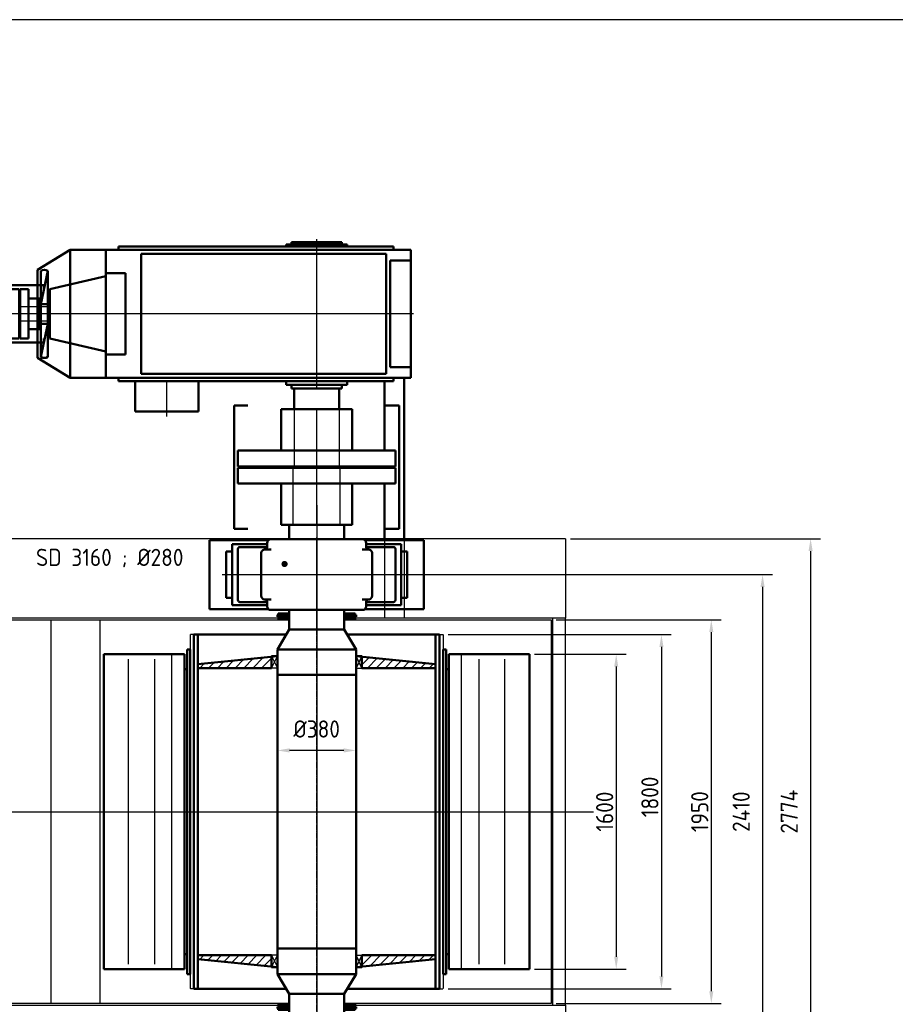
# Model space of a CAD drawing. Header units: millimetres. Extents: x -34725 to 178350, y -13707 to 126150.
# Tile 99 of 256: x -14592 to -10140, y 16021 to 21025. Entities that reach past the tile are written whole.
import ezdxf

# ---------------------------------------------------------------- set-up
doc = ezdxf.new("R2010")
doc.units = ezdxf.units.MM
for name, pattern in [('AM_ISO02W050', [7.5, 6, -1.5]), ('AM_ISO08W050', [18, 12, -1.5, 3, -1.5]), ('AM_ISO09W050', [22.5, 12, -1.5, 3, -1.5, 3, -1.5]), ('CHAIN', [0.3543, 0.2362, -0.0295, 0.0591, -0.0295])]:
    doc.linetypes.add(name, pattern=pattern)
doc.layers.get('0').update_dxf_attribs({"linetype": 'CONTINUOUS'})
doc.layers.get('Defpoints').update_dxf_attribs({"linetype": 'CONTINUOUS'})
for name, color, linetype, lineweight in [('AM_0', 7, 'CONTINUOUS', 50), ('AM_11', 3, 'AM_ISO09W050', 25), ('AM_3', 6, 'AM_ISO02W050', 25), ('AM_4', 3, 'CONTINUOUS', 25), ('AM_7', 4, 'AM_ISO08W050', 25), ('P-AM_0', 7, 'CONTINUOUS', 50), ('P-AM_3', 6, 'AM_ISO02W050', 25), ('P-AM_4', 3, 'CONTINUOUS', 25), ('P-AM_5', 3, 'CONTINUOUS', 25), ('P-AM_7', 4, 'AM_ISO08W050', 25), ('P-AM_8', 1, 'CONTINUOUS', 25)]:
    doc.layers.add(name, color=color, linetype=linetype, lineweight=lineweight)
doc.layers.add('AM_VIEWS', color=1, linetype='CONTINUOUS', lineweight=25, plot=False)
doc.styles.get("Standard").update_dxf_attribs({"font": 'isocp.shx'})
doc.dimstyles.new('AM_ISO', dxfattribs={"dimtxt": 3.5, "dimasz": 2.5, "dimexe": 2, "dimexo": 1, "dimgap": 0.6, "dimtad": 1, "dimdsep": 46, "dimtxsty": 'Standard', "dimcen": 0, "dimclrd": 256, "dimclre": 256, "dimclrt": 2, "dimadec": 0, "dimazin": 2, "dimtp": 0.1, "dimtm": 0.1, "dimtfac": 0.71, "dimtmove": 0, "dimatfit": 3, "dimfxl": 1, "dimtfill": 1, "dimtfillclr": 256, "dimlwd": -1, "dimlwe": -1, "dimarcsym": 0})
doc.dimstyles.new('AM_ISO$0', dxfattribs={"dimtxt": 3.5, "dimasz": 2.5, "dimexe": 2, "dimexo": 1, "dimgap": 0.6, "dimtad": 1, "dimdsep": 46, "dimtxsty": 'Standard', "dimcen": 0, "dimclrd": 256, "dimclre": 256, "dimclrt": 2, "dimadec": 0, "dimazin": 2, "dimtp": 0.1, "dimtm": 0.1, "dimtfac": 0.71, "dimtmove": 0, "dimatfit": 3, "dimfxl": 1, "dimtfill": 1, "dimtfillclr": 256, "dimlwd": -1, "dimlwe": -1, "dimarcsym": 0})
pattern_1 = [(45, (517.68, 0), (-22.45064, 22.45064), [])]

# ---------------------------------------------------------------- blocks, each defined once
blk = doc.blocks.new('Kopf-Drauf_klein')
for p, q in [((-2115, 983), (-2115, 1387)), ((-140, 1387), (-2115, 1387)), ((1265, 1387), (140, 1387)), ((1265, 1387), (1265, 983)), ((-2115, -983), (-2115, 983)), ((-190, 983), (-2115, 983)), ((-2050, -983), (-2050, 983)), ((-2042, -975), (-2042, 975)), ((-2042, 975), (-140, 975)), ((-1350, -975), (-1350, 975)), ((-1100, -975), (-1100, 975)), ((140, 975), (1192, 975)), ((1265, 983), (190, 983)), ((1192, 975), (1192, -975)), ((1200, -983), (1200, 983)), ((1265, -983), (1265, 983)), ((-2115, -983), (-190, -983)), ((-2115, -1387), (-2115, -983)), ((-140, -975), (-2042, -975)), ((1192, -975), (140, -975)), ((190, -983), (1265, -983)), ((1265, -983), (1265, -1387)), ((-2115, -1387), (-140, -1387)), ((140, -1387), (1265, -1387))]:
    blk.add_line(p, q)
at = {"layer": 'AM_7'}
for p, q in [((0, 1558.1), (0, -1560.7)), ((-2232.5, 0), (1407.7, 0))]:
    blk.add_line(p, q, dxfattribs=at)
blk = doc.blocks.new('BUCKETDRUM_DTV_1600_400_1250')
at = {"layer": 'AM_0'}
for p, q in [((-625, 900), (-605, 900)), ((605, 900), (625, 900)), ((-625, -900), (-605, -900))]:
    blk.add_line(p, q, dxfattribs=at)
at = {"layer": 'AM_11'}
for p, q in [((-644, 900), (-644, -900)), ((-625, 900), (-644, 900)), ((625, 900), (644, 900)), ((644, 900), (644, -900)), ((-625, -900), (-644, -900)), ((625, -900), (644, -900))]:
    blk.add_line(p, q, dxfattribs=at)
at = {"layer": 'P-AM_0'}
for p, q in [((-625, -900), (-625, 900)), ((-605, -900), (-605, 900)), ((605, -900), (605, 900)), ((625, -900), (625, 900)), ((-658, 825), (-644, 825)), ((-658, 825), (-658, -825)), ((-644, 825), (-644, -825)), ((658, 825), (644, 825)), ((644, 825), (644, -825)), ((658, 825), (658, -825)), ((-672, 800), (-1082, 800)), ((-1082, -800), (-1082, 800)), ((-672, -800), (-672, 800)), ((672, 800), (1082, 800)), ((672, -800), (672, 800)), ((1082, -800), (1082, 800)), ((-658, 725), (-672, 725)), ((-672, 725), (-672, -725)), ((658, 725), (672, 725)), ((672, 725), (672, -725)), ((-672, -725), (-658, -725)), ((672, -725), (658, -725)), ((-1082, -800), (-672, -800)), ((1082, -800), (672, -800)), ((-658, -825), (-644, -825)), ((658, -825), (644, -825)), ((605, -900), (625, -900))]:
    blk.add_line(p, q, dxfattribs=at)
at = {"layer": 'P-AM_4'}
for p, q in [((-957.5, -775), (-957.5, 775)), ((-825.1, 775), (-825.1, -775)), ((-736.8, -800), (-736.8, 800)), ((736.8, -800), (736.8, 800)), ((825.1, 775), (825.1, -775)), ((957.5, -775), (957.5, 775))]:
    blk.add_line(p, q, dxfattribs=at)
blk = doc.blocks.new('*D192')
at = {"layer": 'Defpoints', "color": 0, "transparency": 16777216}
for p in [(-12000.3, 17800), (-12000.3, 16200), (-11559.3, 16200)]:
    blk.add_point(p, dxfattribs=at)
at = {"layer": 'P-AM_5', "transparency": 16777216}
for p, q in [((-11975.3, 17800), (-11509.3, 17800)), ((-11559.3, 17737.5), (-11559.3, 16262.5)), ((-11975.3, 16200), (-11509.3, 16200))]:
    blk.add_line(p, q, dxfattribs=at)
for points in [[(-11569.7, 17737.5), (-11548.9, 17737.5), (-11559.3, 17800)], [(-11569.7, 16262.5), (-11548.9, 16262.5), (-11559.3, 16200)]]:
    blk.add_solid(points, dxfattribs=at)
at = {"layer": 'P-AM_5', "color": 2, "transparency": 16777216, "insert": (-11618.1, 17000), "char_height": 87.5, "attachment_point": 5, "rotation": 90, "bg_fill": 3, "box_fill_scale": 1.1, "bg_fill_color": 256, "bg_fill_true_color": 13158600, "bg_fill_transparency": 0}
blk.add_mtext('1600', dxfattribs=at)
blk = doc.blocks.new('*D193')
at = {"layer": 'Defpoints', "color": 0, "transparency": 16777216}
for p in [(-12438.3, 17900), (-12438.3, 16100), (-11329.3, 16100)]:
    blk.add_point(p, dxfattribs=at)
at = {"layer": 'P-AM_5', "transparency": 16777216}
for p, q in [((-12413.3, 17900), (-11279.3, 17900)), ((-11329.3, 17837.5), (-11329.3, 16162.5)), ((-12413.3, 16100), (-11279.3, 16100))]:
    blk.add_line(p, q, dxfattribs=at)
for points in [[(-11339.7, 17837.5), (-11318.9, 17837.5), (-11329.3, 17900)], [(-11339.7, 16162.5), (-11318.9, 16162.5), (-11329.3, 16100)]]:
    blk.add_solid(points, dxfattribs=at)
at = {"layer": 'P-AM_5', "color": 2, "transparency": 16777216, "insert": (-11388.1, 17075), "char_height": 87.5, "attachment_point": 5, "rotation": 90, "bg_fill": 3, "box_fill_scale": 1.1, "bg_fill_color": 256, "bg_fill_true_color": 13158600, "bg_fill_transparency": 0}
blk.add_mtext('1800', dxfattribs=at)
blk = doc.blocks.new('*D194')
at = {"layer": 'Defpoints', "color": 0, "transparency": 16777216}
for p in [(-13282.3, 17695), (-12882.3, 17695), (-13282.3, 17311.3)]:
    blk.add_point(p, dxfattribs=at)
at = {"layer": 'P-AM_5', "transparency": 16777216}
for p, q in [((-13282.3, 17670), (-13282.3, 17261.3)), ((-12882.3, 17670), (-12882.3, 17261.3)), ((-12944.8, 17311.3), (-13219.8, 17311.3))]:
    blk.add_line(p, q, dxfattribs=at)
for points in [[(-13219.8, 17321.8), (-13219.8, 17300.9), (-13282.3, 17311.3)], [(-12944.8, 17321.8), (-12944.8, 17300.9), (-12882.3, 17311.3)]]:
    blk.add_solid(points, dxfattribs=at)
at = {"layer": 'P-AM_5', "color": 2, "transparency": 16777216, "insert": (-13082.3, 17420.1), "char_height": 87.5, "attachment_point": 5, "bg_fill": 3, "box_fill_scale": 1.1, "bg_fill_color": 256, "bg_fill_true_color": 13158600, "bg_fill_transparency": 0}
blk.add_mtext('%%C380', dxfattribs=at)
blk = doc.blocks.new('HEADCASING_DTV_1900x2400')
at = {"layer": 'P-AM_7', "linetype": 'CHAIN', "ltscale": 18.346035}
blk.add_line((0, -1136.4), (0, 1174), dxfattribs=at)
at = {"layer": 'P-AM_7'}
blk.add_line((-2278.2, 0), (1356.2, 0), dxfattribs=at)
blk = doc.blocks.new('*D195')
at = {"layer": 'Defpoints', "color": 0, "transparency": 16777216}
for p in [(-11890.3, 17975), (-11890.3, 16025), (-11075.9, 16025)]:
    blk.add_point(p, dxfattribs=at)
at = {"layer": 'P-AM_5', "transparency": 16777216}
for p, q in [((-11865.3, 17975), (-11025.9, 17975)), ((-11075.9, 17912.5), (-11075.9, 16087.5)), ((-11865.3, 16025), (-11025.9, 16025))]:
    blk.add_line(p, q, dxfattribs=at)
for points in [[(-11086.3, 17912.5), (-11065.5, 17912.5), (-11075.9, 17975)], [(-11086.3, 16087.5), (-11065.5, 16087.5), (-11075.9, 16025)]]:
    blk.add_solid(points, dxfattribs=at)
at = {"layer": 'P-AM_5', "color": 2, "transparency": 16777216, "insert": (-11134.6, 17000), "char_height": 87.5, "attachment_point": 5, "rotation": 90, "bg_fill": 3, "box_fill_scale": 1.1, "bg_fill_color": 256, "bg_fill_true_color": 13158600, "bg_fill_transparency": 0}
blk.add_mtext('1950', dxfattribs=at)
blk = doc.blocks.new('BEARINGCONSOLE_DTV_SD3152')
at = {"layer": 'AM_0'}
for p, q in [((-545, 60), (-245.5, 60)), ((245.5, 60), (545, 60))]:
    blk.add_line(p, q, dxfattribs=at)
at = {"layer": 'P-AM_0'}
for p, q in [((-545, 60), (-545, 410)), ((-545, 410), (-244.9, 410)), ((244.9, 410), (545, 410)), ((545, 60), (545, 410))]:
    blk.add_line(p, q, dxfattribs=at)
blk = doc.blocks.new('BEARING_DTV_SD3152_DS')
at = {"layer": 'P-AM_0'}
for p, q in [((232, 415), (-232, 415)), ((-460, 352.5), (-460, 117.5)), ((-430, 352.5), (-460, 352.5)), ((-430, 390), (-430, 80)), ((-252, 390), (-430, 390)), ((-400, 365), (-400, 105)), ((-390, 375), (-252, 375)), ((-262, 362.5), (-232, 362.5)), ((-252, 372.5), (-252, 395)), ((262, 362.5), (232, 362.5)), ((252, 372.5), (252, 395)), ((252, 390), (430, 390)), ((390, 375), (252, 375)), ((400, 365), (400, 105)), ((430, 390), (430, 80)), ((430, 352.5), (460, 352.5)), ((460, 352.5), (460, 117.5)), ((-282, 127.5), (-282, 342.5)), ((282, 127.5), (282, 342.5)), ((-460, 117.5), (-430, 117.5)), ((-262, 107.5), (-232, 107.5)), ((262, 107.5), (232, 107.5)), ((460, 117.5), (430, 117.5)), ((-430, 80), (-252, 80)), ((-390, 95), (-252, 95)), ((-252, 75), (-252, 97.5)), ((-232, 55), (232, 55)), ((-140, 55), (-140, -28)), ((140, 55), (140, -28)), ((252, 75), (252, 97.5)), ((390.1, 95), (252, 95)), ((430, 80), (252, 80)), ((-140, 31), (-200, 31)), ((-200, 31), (-200, 21)), ((-140, 21), (-200, 21)), ((-140, 13), (-200, 13)), ((-145, 37), (-195, 37)), ((-195, 37), (-195, 31)), ((-170, 13), (-170, 21)), ((-145, 37), (-145, 31)), ((140, 31), (200, 31)), ((140, 21), (200, 21)), ((140, 13), (200, 13)), ((145, 37), (195, 37)), ((145, 37), (145, 31)), ((170, 13), (170, 21)), ((195, 37), (195, 31)), ((200, 31), (200, 21))]:
    blk.add_line(p, q, dxfattribs=at)
for centre, radius, start, end in [((-231.4, 394.4), 20.6, 91.5772, 178.4094), ((231.4, 394.4), 20.6, 1.5906, 88.4228), ((-390, 365), 9.99, 89.9093, 180.0794), ((-262.1, 342.5), 20, 89.8509, 180.1089), ((-263, 373.5), 11, 275.0008, 355.0082), ((263, 373.5), 11, 184.9918, 264.9992), ((262.1, 342.5), 20, 359.8911, 90.1491), ((390, 365), 9.99, 359.9206, 90.0907), ((-389.9, 105.1), 10.1, 180.3219, 269.6915), ((-262, 127.5), 20, 180.0226, 269.983), ((-266.6, 92.9), 15.3, 17.4712, 72.5178), ((266.6, 92.9), 15.3, 107.4822, 162.5288), ((262, 127.5), 20, 270.017, 359.9774), ((389.9, 105.1), 10.1, 270.3085, 359.6781), ((-232.4, 74.6), 19.6, 178.7368, 271.2688), ((232.4, 74.6), 19.6, 268.7312, 1.2632)]:
    blk.add_arc(centre, radius, start, end, dxfattribs=at)
at = {"layer": 'P-AM_0', "color": 0}
for p in [(-460, 235), (460, 235)]:
    blk.add_point(p, dxfattribs=at)
at = {"layer": 'P-AM_7'}
for p, q in [((0, -43), (0, 424)), ((-480, 235), (480, 235))]:
    blk.add_line(p, q, dxfattribs=at)
blk = doc.blocks.new('*D196')
at = {"layer": 'P-AM_5', "color": 2, "transparency": 16777216, "insert": (-14134.6, 18289), "char_height": 87.5, "attachment_point": 5, "bg_fill": 3, "box_fill_scale": 1.1, "bg_fill_color": 256, "bg_fill_true_color": 13158600, "bg_fill_transparency": 0}
blk.add_mtext('SD 3160 ; %%c280', dxfattribs=at)
at = {"layer": 'Defpoints', "color": 0, "transparency": 16777216}
for p in [(-14254.6, 18289), (-14014.6, 18289), (-14014.6, 18289)]:
    blk.add_point(p, dxfattribs=at)
blk = doc.blocks.new('_None')
blk = doc.blocks.new('*D197')
at = {"layer": 'Defpoints', "color": 0, "transparency": 16777216}
for p in [(-13082.3, 18205), (-13082.3, 15795), (-10815.3, 15795)]:
    blk.add_point(p, dxfattribs=at)
at = {"layer": 'P-AM_5', "transparency": 16777216}
for p, q in [((-13057.3, 18205), (-10765.3, 18205)), ((-10815.3, 18142.5), (-10815.3, 15857.5)), ((-13057.3, 15795), (-10765.3, 15795))]:
    blk.add_line(p, q, dxfattribs=at)
for points in [[(-10825.7, 18142.5), (-10804.9, 18142.5), (-10815.3, 18205)], [(-10825.7, 15857.5), (-10804.9, 15857.5), (-10815.3, 15795)]]:
    blk.add_solid(points, dxfattribs=at)
at = {"layer": 'P-AM_5', "color": 2, "transparency": 16777216, "insert": (-10924, 17000), "char_height": 87.5, "attachment_point": 5, "rotation": 90, "bg_fill": 3, "box_fill_scale": 1.1, "bg_fill_color": 256, "bg_fill_true_color": 13158600, "bg_fill_transparency": 0}
blk.add_mtext('2410', dxfattribs=at)
blk = doc.blocks.new('*D198')
at = {"layer": 'Defpoints', "color": 0, "transparency": 16777216}
for p in [(-11817.3, 18387), (-11817.3, 15613), (-10570.9, 15613)]:
    blk.add_point(p, dxfattribs=at)
at = {"layer": 'P-AM_5', "transparency": 16777216}
for p, q in [((-11792.3, 18387), (-10520.9, 18387)), ((-10570.9, 18324.5), (-10570.9, 15675.5)), ((-11792.3, 15613), (-10520.9, 15613))]:
    blk.add_line(p, q, dxfattribs=at)
for points in [[(-10581.4, 18324.5), (-10560.5, 18324.5), (-10570.9, 18387)], [(-10581.4, 15675.5), (-10560.5, 15675.5), (-10570.9, 15613)]]:
    blk.add_solid(points, dxfattribs=at)
at = {"layer": 'P-AM_5', "color": 2, "transparency": 16777216, "insert": (-10679.7, 17000), "char_height": 87.5, "attachment_point": 5, "rotation": 90, "bg_fill": 3, "box_fill_scale": 1.1, "bg_fill_color": 256, "bg_fill_true_color": 13158600, "bg_fill_transparency": 0}
blk.add_mtext('2774', dxfattribs=at)
blk = doc.blocks.new('RUPEX_RWN800')
for p, q in [((-607, 420), (20, 420)), ((-607, 350), (-607, 420)), ((20, 350), (20, 420)), ((-377, 400), (-377, -400)), ((-297, 400), (-377, 400)), ((-297, 400), (-297, -400)), ((-290, 400), (-210, 400)), ((-290, -400), (-290, 400)), ((-210, 400), (-210, -400)), ((-587, -180), (-587, 180)), ((-377, 180), (-587, 180)), ((-210, 180), (0, 180)), ((0, -180), (0, 180)), ((-377, -180), (-587, -180)), ((-210, -180), (0, -180)), ((-607, -350), (-607, -420)), ((20, -350), (20, -420)), ((-297, -400), (-377, -400)), ((-290, -400), (-210, -400)), ((-607, -420), (20, -420))]:
    blk.add_line(p, q)
at = {"layer": 'P-AM_7'}
blk.add_line((0, 0), (-587, 0), dxfattribs=at)
blk = doc.blocks.new('FLENDER_MAIN_B3SH15_70')
for p, q in [((155.2, 352.5), (-155.3, 352.5)), ((-155.3, 352.5), (-155.3, 342.5)), ((-127.5, 365), (127.5, 365)), ((-127.5, 352.5), (-127.5, 365)), ((127.5, 365), (127.5, 352.5)), ((155.2, 342.5), (155.2, 352.5)), ((-1072, -325), (-1072, 325)), ((-1072, 325), (478, 325)), ((-1007, 342.5), (391, 342.5)), ((-1007, 342.5), (-1007, 325)), ((-892, -305), (-892, 305)), ((-892, 305), (353, 305)), ((353, 305), (353, -305)), ((391, 325), (391, 342.5)), ((478, -325), (478, 325)), ((373, 271), (373, -271)), ((478, 271), (373, 271)), ((-1072, 206), (-972, 206)), ((-972, 206), (-972, -206)), ((-1072, 191.3), (-1357, 125.8)), ((-1357, 125.8), (-1357, -125.8)), ((-1367, 40), (-1367, -40)), ((-1357, 40), (-1367, 40)), ((-1367, -40), (-1357, -40)), ((-1357, -125.8), (-1072, -191.3)), ((-1072, -206), (-972, -206)), ((373, -271), (478, -271)), ((-1072, -325), (478, -325)), ((-1007, -342.5), (-1007, -325)), ((391, -342.5), (-1007, -342.5)), ((353, -305), (-892, -305)), ((-155.3, -360), (-155.3, -342.5)), ((155.2, -342.5), (155.2, -360)), ((391, -325), (391, -342.5)), ((155.2, -360), (-155.3, -360)), ((-127.5, -360), (-127.5, -380)), ((-127.5, -380), (127.5, -380)), ((127.5, -380), (127.5, -360))]:
    blk.add_line(p, q)
at = {"layer": 'P-AM_3'}
for p, q in [((-1367, 35), (-1507, 35)), ((-1507, 35), (-1507, -35)), ((-1507, -35), (-1367, -35))]:
    blk.add_line(p, q, dxfattribs=at)
at = {"layer": 'P-AM_7'}
for p, q in [((0, -380), (0, 380)), ((493, 0), (-1507, 0))]:
    blk.add_line(p, q, dxfattribs=at)
blk = doc.blocks.new('FLENDER_BACKSTOP_B3_15')
for p, q in [((-923.5, -497), (-923.5, -342.5)), ((-600.5, -342.5), (-600.5, -497)), ((-600.5, -497), (-923.5, -497))]:
    blk.add_line(p, q)
at = {"layer": 'P-AM_7'}
blk.add_line((-762, -522), (-762, -342.5), dxfattribs=at)
blk = doc.blocks.new('FLENDER_FAN_15')
for p, q in [((-1420, 224.2), (-1254, 325)), ((-1254, 325), (-1254, -325)), ((-1254, 325), (-1072, 325)), ((-1420, 224.2), (-1420, -224.2)), ((-1402, 219.2), (-1402, -219.2)), ((-1402, 50), (-1367, 219.2)), ((-1367, 219.2), (-1367, -219.2)), ((-1402, 50), (-1367, 50)), ((-1367, -50), (-1402, -219.2)), ((-1402, -50), (-1367, -50)), ((-1420, -224.2), (-1254, -325)), ((-1254, -325), (-1072, -325))]:
    blk.add_line(p, q)
for centre, start, end in [((-1384.5, 191), 58.1092, 121.8908), ((-1384.5, -191.1), 238.1037, 301.8852)]:
    blk.add_arc(centre, 33.1, start, end)
blk = doc.blocks.new('N_EUPEX_A250')
for p, q in [((-226, 145), (20, 145)), ((-226, 125), (-226, 145)), ((-166, -125), (-166, 125)), ((-106, 125), (-166, 125)), ((-106, 125), (-106, -125)), ((-100, 125), (-100, -125)), ((-100, 125), (-58, 125)), ((-58, -125), (-58, 125)), ((20, 145), (20, 125)), ((-206, -82.5), (-206, 82.5)), ((-166, 82.5), (-206, 82.5)), ((-58, 77.5), (0, 77.5)), ((0, -77.5), (0, 77.5)), ((-166, -82.5), (-206, -82.5)), ((-58, -77.5), (0, -77.5)), ((-226, -125), (-226, -145)), ((-226, -145), (20, -145)), ((-106, -125), (-166, -125)), ((-100, -125), (-58, -125)), ((20, -145), (20, -125))]:
    blk.add_line(p, q)
at = {"layer": 'P-AM_7'}
blk.add_line((0, 0), (-206, 0), dxfattribs=at)

msp = doc.modelspace()

# ---------------------------------------------------------------- hatches: boundary and pattern name
at = {"layer": 'P-AM_8'}
h = msp.add_hatch(dxfattribs=at)
h.set_pattern_fill('LINE', color=256, scale=10, angle=45, style=0)
h.set_pattern_definition(pattern_1)
h.paths.add_polyline_path([(-13312.319, 17790), (-13282.319, 17790), (-13687.319, 17750), (-13687.319, 17730), (-13312.319, 17730)])
h = msp.add_hatch(dxfattribs=at)
h.set_pattern_fill('LINE', color=256, scale=10, angle=45, style=0)
h.set_pattern_definition(pattern_1)
h.paths.add_polyline_path([(-12852.319, 17790), (-12882.319, 17790), (-12477.319, 17750), (-12477.319, 17730), (-12852.319, 17730)])
h = msp.add_hatch(dxfattribs=at)
h.set_pattern_fill('LINE', color=256, scale=10, angle=45, style=0)
h.set_pattern_definition(pattern_1)
h.paths.add_polyline_path([(-13312.319, 16210), (-13282.319, 16210), (-13687.319, 16250), (-13687.319, 16270), (-13312.319, 16270)])
h = msp.add_hatch(dxfattribs=at)
h.set_pattern_fill('LINE', color=256, scale=10, angle=45, style=0)
h.set_pattern_definition(pattern_1)
h.paths.add_polyline_path([(-12852.319, 16210), (-12882.319, 16210), (-12477.319, 16250), (-12477.319, 16270), (-12852.319, 16270)])

# ---------------------------------------------------------------- linework, layer by layer
at = {"layer": 'AM_0'}
for p, q in [((-12737.319, 18835), (-12737.319, 19187.5)), ((-12637.319, 18387), (-12637.319, 19205)), ((-12737.319, 18387), (-12737.319, 18668))]:
    msp.add_line(p, q, dxfattribs=at)
at = {"layer": 'AM_VIEWS'}
msp.add_lwpolyline([(-34725, 0), (-5000, 0), (-5000, 21025), (-34725, 21025)], close=True, dxfattribs=at)
at = {"layer": 'P-AM_0'}
for p, q in [((-13197.319, 19150), (-13197.319, 19045)), ((-12967.319, 19150), (-12967.319, 19045)), ((-13222.319, 18384.998), (-13222.319, 18458)), ((-12942.319, 18384.998), (-12942.319, 18458)), ((-12942.32, 17925), (-13222.319, 17925)), ((-13237.319, 17900), (-13687.319, 17900)), ((-12927.32, 17900), (-12477.319, 17900)), ((-12882.319, 17825), (-13282.319, 17825)), ((-12882.319, 17695), (-13282.319, 17695)), ((-12882.319, 16305), (-13282.319, 16305)), ((-12882.319, 16175), (-13282.319, 16175)), ((-13237.319, 16100), (-13687.319, 16100)), ((-12942.32, 16075), (-13222.319, 16075)), ((-12927.32, 16100), (-12477.319, 16100))]:
    msp.add_line(p, q, dxfattribs=at)
for points in [[(-13222.319, 17950), (-13222.319, 17925), (-13282.319, 17825)], [(-12942.32, 17950), (-12942.32, 17925), (-12882.319, 17825)], [(-13282.319, 17825), (-13282.319, 16175)], [(-12882.319, 17825), (-12882.319, 16175)], [(-13312.319, 17790), (-13282.319, 17790), (-13687.319, 17750), (-13687.319, 17730), (-13312.319, 17730), (-13312.319, 17790)], [(-12852.319, 17790), (-12882.319, 17790), (-12477.319, 17750), (-12477.319, 17730), (-12852.319, 17730), (-12852.319, 17790)], [(-13312.319, 16210), (-13282.319, 16210), (-13687.319, 16250), (-13687.319, 16270), (-13312.319, 16270), (-13312.319, 16210)], [(-12852.319, 16210), (-12882.319, 16210), (-12477.319, 16250), (-12477.319, 16270), (-12852.319, 16270), (-12852.319, 16210)], [(-13222.319, 16050), (-13222.319, 16075), (-13282.319, 16175)], [(-12942.32, 16050), (-12942.32, 16075), (-12882.319, 16175)]]:
    msp.add_lwpolyline(points, dxfattribs=at)
at = {"layer": 'P-AM_3'}
for p, q in [((-13197.319, 19045), (-13197.319, 18755)), ((-12967.319, 19045), (-12967.319, 18755)), ((-13202.319, 18458), (-13202.319, 18748)), ((-12962.319, 18458), (-12962.319, 18748))]:
    msp.add_line(p, q, dxfattribs=at)
at = {"layer": 'P-AM_4'}
for points in [[(-13282.319, 17790), (-13312.319, 17790), (-13282.319, 17730), (-13312.319, 17730), (-13282.319, 17790)], [(-12882.319, 17790), (-12852.319, 17790), (-12882.319, 17730), (-12852.319, 17730), (-12882.319, 17790)], [(-13282.319, 16210), (-13312.319, 16210), (-13282.319, 16270), (-13312.319, 16270), (-13282.319, 16210)], [(-12882.319, 16210), (-12852.319, 16210), (-12882.319, 16270), (-12852.319, 16270), (-12882.319, 16210)]]:
    msp.add_lwpolyline(points, dxfattribs=at)
at = {"layer": 'P-AM_5'}
msp.add_lwpolyline([(-13252.998, 18261.261, 15.625, 15.625, 1), (-13238.181, 18256.302, 15.625, 15.625, 1), (-13252.998, 18261.261, 0, 0, 0), (-13696.422, 18288.965, 0, 0, 0)], format="xyseb", dxfattribs=at)
at = {"layer": 'P-AM_7'}
msp.add_line((-13082.319, 17950), (-13082.319, 16050), dxfattribs=at)

# ---------------------------------------------------------------- block references
at = {"layer": 'P-AM_0'}
for name, p in [('FLENDER_MAIN_B3SH15_70', (-13082.319, 19530)), ('FLENDER_FAN_15', (-13082.319, 19530)), ('N_EUPEX_A250', (-14489.319, 19530)), ('FLENDER_BACKSTOP_B3_15', (-13082.319, 19530)), ('BEARINGCONSOLE_DTV_SD3152', (-13082.319, 17969.999)), ('BEARING_DTV_SD3152_DS', (-13082.319, 17969.999)), ('BUCKETDRUM_DTV_1600_400_1250', (-13082.319, 17000))]:
    msp.add_blockref(name, p, dxfattribs=at)
at = {"layer": 'P-AM_0', "rotation": 270}
msp.add_blockref('RUPEX_RWN800', (-13082.319, 18458), dxfattribs=at)

# ---------------------------------------------------------------- next in the draw order: dimensions: what is measured, and where the dimension line sits
at = {"layer": 'P-AM_5'}
dim = msp.add_linear_dim(base=(-11559.319, 16200), p1=(-12000.319, 17800), p2=(-12000.319, 16200), angle=90, dimstyle='AM_ISO', override={"dimscale": 25}, dxfattribs=at)
dim.commit()
dim.dimension.update_dxf_attribs({"geometry": '*D192', "text_midpoint": (-11618.069, 17000)})
dim = msp.add_linear_dim(base=(-13282.319, 17311.346), p1=(-12882.319, 17695), p2=(-13282.319, 17695), text='%%C380', dimstyle='AM_ISO$0', override={"dimscale": 25, "dimgap": 2.6}, dxfattribs=at)
dim.commit()
dim.dimension.update_dxf_attribs({"geometry": '*D194', "text_midpoint": (-13082.319, 17311.346), "dimtype": 160})

# ---------------------------------------------------------------- next in the draw order: dimensions: what is measured, and where the dimension line sits
dim = msp.add_linear_dim(base=(-11329.319, 16100), p1=(-12438.319, 17900), p2=(-12438.319, 16100), angle=90, dimstyle='AM_ISO', override={"dimscale": 25}, dxfattribs=at)
dim.commit()
dim.dimension.update_dxf_attribs({"geometry": '*D193', "text_midpoint": (-11329.319, 17075), "dimtype": 160})

# ---------------------------------------------------------------- next in the draw order: block references
at = {"layer": 'P-AM_0'}
msp.add_blockref('HEADCASING_DTV_1900x2400', (-13082.319, 17000), dxfattribs=at)

# ---------------------------------------------------------------- next in the draw order: dimensions: what is measured, and where the dimension line sits
at = {"layer": 'P-AM_5'}
dim = msp.add_linear_dim(base=(-14014.623, 18288.965), p1=(-14254.623, 18288.965), p2=(-14014.623, 18288.965), angle=180, text='SD 3160 ; %%c280', dimstyle='AM_ISO', override={"dimscale": 25, "dimtad": 0, "dimblk1": 'None', "dimblk2": 'None', "dimsah": 1, "dimse1": 1, "dimse2": 1, "dimsd1": 1, "dimsd2": 1}, dxfattribs=at)
dim.commit()
dim.dimension.update_dxf_attribs({"geometry": '*D196', "text_midpoint": (-14134.623, 18288.965), "dimtype": 160})
dim = msp.add_linear_dim(base=(-11075.888, 16025), p1=(-11890.319, 17975), p2=(-11890.319, 16025), angle=90, dimstyle='AM_ISO', override={"dimscale": 25}, dxfattribs=at)
dim.commit()
dim.dimension.update_dxf_attribs({"geometry": '*D195', "text_midpoint": (-11134.638, 17000)})

# ---------------------------------------------------------------- next in the draw order: dimensions: what is measured, and where the dimension line sits
dim = msp.add_linear_dim(base=(-10815.268, 15795.001), p1=(-13082.321, 18204.999), p2=(-13082.321, 15795.001), angle=90, dimstyle='AM_ISO$0', override={"dimscale": 25, "dimgap": 2.6}, dxfattribs=at)
dim.commit()
dim.dimension.update_dxf_attribs({"geometry": '*D197', "text_midpoint": (-10924.027, 17000)})

# ---------------------------------------------------------------- next in the draw order: linework, layer by layer
at = {"layer": 'AM_3'}
for p, q in [((-12737.319, 18387), (-12737.319, 17983)), ((-12637.319, 18387), (-12637.319, 17983))]:
    msp.add_line(p, q, dxfattribs=at)

# ---------------------------------------------------------------- next in the draw order: block references
at = {"layer": 'P-AM_0', "xscale": -1, "rotation": 180}
msp.add_blockref('BEARING_DTV_SD3152_DS', (-13082.319, 16030.001), dxfattribs=at)

# ---------------------------------------------------------------- next in the draw order: dimensions: what is measured, and where the dimension line sits
at = {"layer": 'P-AM_5'}
dim = msp.add_linear_dim(base=(-10570.939, 15613), p1=(-11817.341, 18387), p2=(-11817.319, 15613), angle=90, dimstyle='AM_ISO$0', override={"dimscale": 25, "dimgap": 2.6}, dxfattribs=at)
dim.commit()
dim.dimension.update_dxf_attribs({"geometry": '*D198', "text_midpoint": (-10679.697, 17000)})

# ---------------------------------------------------------------- next in the draw order: block references
at = {"layer": 'AM_4'}
msp.add_blockref('Kopf-Drauf_klein', (-13082.319, 17000), dxfattribs=at)

doc.saveas('drawing.dxf')
